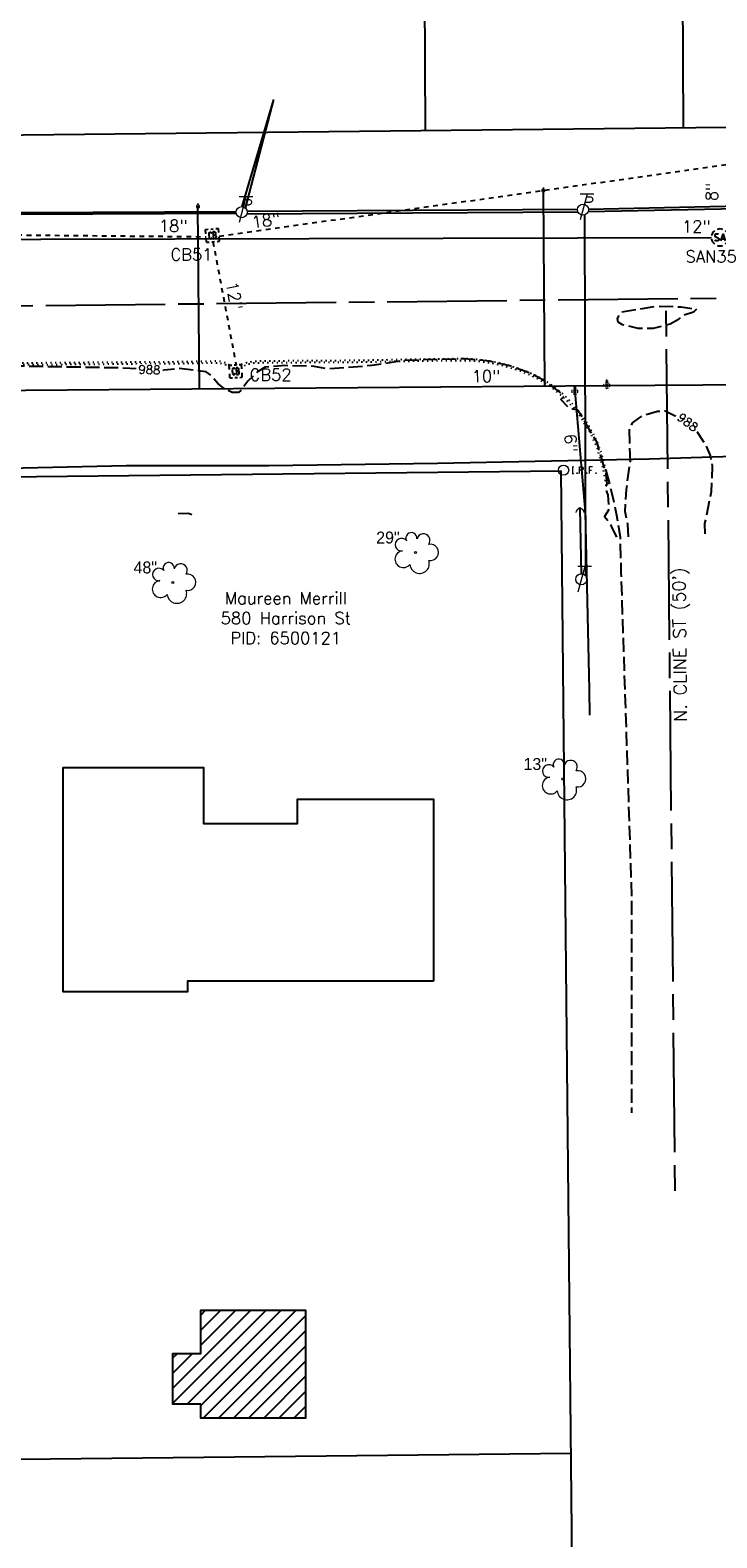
# Model space of a CAD drawing. Extents: x 2300122 to 2305194, y 360020 to 364238.
# Tile 78 of 93: x 2303640 to 2303800, y 361962 to 362315. Entities that reach past the tile are written whole.
import ezdxf
from ezdxf.enums import TextEntityAlignment as Align

# ---------------------------------------------------------------- set-up
doc = ezdxf.new("R2010")
doc.units = 0
doc.header["$LTSCALE"] = 20
doc.header["$MEASUREMENT"] = 0
doc.set_wipeout_variables(frame=1)
for name, pattern in [('CL', [2, 0.3, -0.15, 1.4, -0.15]), ('foctvex', [0]), ('gasex', [0]), ('OhDOT_USTN1', [0.055, 0.014, -0.041]), ('OhDOT_USTN2', [0.11, 0.069, -0.041]), ('OhDOT_USTN3', [0.22, 0.165, -0.055]), ('OhDOT_USTN5', [0.11, 0.055, -0.055]), ('ohelecex', [0]), ('ohteleex', [0]), ('rowex', [0]), ('sanex', [0]), ('waterex', [0])]:
    doc.linetypes.add(name, pattern=pattern)
for name, color, linetype in [('BD_X_Building', 231, 'Continuous'), ('DR_X_Cells', 151, 'OhDOT_USTN2'), ('DR_X_Storm_Sewer', 151, 'OhDOT_USTN5'), ('DR_X_Text', 7, 'Continuous'), ('DT_X_Contour_Minor', 136, 'OhDOT_USTN3'), ('DT_X_Contour_Text', 7, 'Continuous'), ('DV_X_Property_Line', 7, 'Continuous'), ('PV_X_Curb', 120, 'OhDOT_USTN1'), ('PV_X_EOP', 7, 'OhDOT_USTN3'), ('RW_X_CL', 6, 'CL'), ('RW_X_Fee_RW', 6, 'rowex'), ('RW_X_Text', 7, 'Continuous'), ('SV_X_Mon_Cells_Found', 7, 'Continuous'), ('SV_X_Text_Name', 7, 'Continuous'), ('UT_X_Electric_Cells', 1, 'Continuous'), ('UT_X_Gas', 2, 'gasex'), ('UT_X_Misc_Cells', 7, 'Continuous'), ('UT_X_Overhead_Electric', 1, 'ohelecex'), ('UT_X_Overhead_Telecom', 30, 'ohteleex'), ('UT_X_Sanitary_Cells', 3, 'Continuous'), ('UT_X_Sanitary_Line', 3, 'sanex'), ('UT_X_Sanitary_Text', 7, 'Continuous'), ('UT_X_Telecom_Cells', 30, 'Continuous'), ('UT_X_Water', 133, 'waterex'), ('UT_X_Water_Cells', 133, 'Continuous'), ('UT_X_Water_Text', 7, 'Continuous'), ('VG_X_Cells', 3, 'Continuous'), ('VG_X_Text', 7, 'Continuous')]:
    doc.layers.add(name, color=color, linetype=linetype)
doc.styles.add('Simplex Normal (0.14)', font='Simplex.shx')
doc.styles.add('Straight Normal (0.14) Font 30', font='font30.shx', dxfattribs={"height": 0.14})

# ---------------------------------------------------------------- blocks, each defined once
blk = doc.blocks.new('smh')
at = {"linetype": 'Continuous', "flags": 128}
for points in [[(-0.33, 0.69), (-0.36, 0.71), (-0.4, 0.74), (-0.51, 0.78), (-0.65, 0.8), (-0.75, 0.8), (-0.79, 0.8), (-0.95, 0.76), (-1.09, 0.69), (-1.18, 0.59), (-1.2, 0.49), (-1.2, 0.41), (-1.18, 0.31), (-1.08, 0.22), (-0.38, -0.16), (-0.32, -0.21), (-0.29, -0.26), (-0.27, -0.33), (-0.27, -0.41), (-0.28, -0.48), (-0.29, -0.53), (-0.32, -0.6), (-0.34, -0.65), (-0.37, -0.69), (-0.41, -0.72), (-0.45, -0.75), (-0.5, -0.77), (-0.53, -0.79), (-0.65, -0.8), (-0.82, -0.8), (-0.94, -0.77), (-1.1, -0.69), (-1.2, -0.61)], [(0.21, -0.8), (0.71, 0.8), (1.2, -0.8)], [(1.08, -0.42), (0.34, -0.42)]]:
    blk.add_lwpolyline(points, dxfattribs=at)
at = {"linetype": 'Continuous'}
for start, end in [(130.0806, 170.0721), (70.0577, 110.1061), (10.0169, 50.0392), (190.0169, 230.0392), (250.0577, 290.0473), (310.0114, 350.0264)]:
    blk.add_arc((0, 0), 2, start, end, dxfattribs=at)
blk = doc.blocks.new('ODOT SANITARY MANHOLE')
blk.add_blockref('smh', (0, 0))
blk = doc.blocks.new('GCB-X')
at = {"layer": 'DR_X_Cells', "color": 121, "linetype": 'Continuous'}
for p, q in [((-0.0625, 0.0375), (-0.0375, 0.0375)), ((-0.0625, 0.0125), (-0.0625, 0.0375)), ((-0.0125, 0.0375), (0.0125, 0.0375)), ((0.0227, 0.0195), (0.0067, 0.0195)), ((0.0067, 0.0195), (0.0067, -0.0205)), ((0.0067, 0.0013), (0.0243, 0.0013)), ((0.0375, 0.0375), (0.0625, 0.0375)), ((0.0625, 0.0125), (0.0625, 0.0375)), ((-0.0625, -0.0375), (-0.0625, -0.0125)), ((-0.0625, -0.0375), (-0.0375, -0.0375)), ((-0.0125, -0.0375), (0.0125, -0.0375)), ((0.0067, -0.0205), (0.0243, -0.0205)), ((0.0375, -0.0375), (0.0625, -0.0375)), ((0.0625, -0.0375), (0.0625, -0.0125))]:
    blk.add_line(p, q, dxfattribs=at)
at = {"layer": 'DR_X_Cells', "color": 121, "linetype": 'Continuous', "extrusion": (0, 0, -1)}
for centre, radius, start, end in [((-0.014, 0), 0.0458, 344.81071, 15.18929), ((0.0184, 0.0074), 0.0127, 21.56032, 158.43968), ((-0.0198, 0.0101), 0.00986, 106.99872, 243.17932), ((-0.0199, -0.0096), 0.0117, 112.0547, 247.9453)]:
    blk.add_arc(centre, radius, start, end, dxfattribs=at)
at = {"layer": 'DR_X_Cells', "color": 121, "linetype": 'Continuous'}
blk.add_arc((-0.0184, -0.0073), 0.0127, 201.56032, 338.43968, dxfattribs=at)
blk = doc.blocks.new('ODOT STORM CATCH BASIN SQUARE')
blk.add_blockref('GCB-X', (0, 0))
blk = doc.blocks.new('TREE')
at = {"layer": 'VG_X_Cells', "color": 3, "linetype": 'Continuous', "lineweight": 0}
blk.add_circle((0, 0), 0.012, dxfattribs=at)
for centre, radius, start, end in [((-0.049, 0.168), 0.0658, 354.0047, 205.9741), ((0.091, 0.141), 0.0776, 323.83, 165.0376), ((-0.143, -0.077), 0.0987, 96.1722, 320.5737), ((-0.165, 0.093), 0.0735, 39.0625, 279.5412), ((0.173, 0.002), 0.0957, 259.1453, 101.4596), ((0.047, -0.13), 0.114, 184.9476, 19.4572)]:
    blk.add_arc(centre, radius, start, end, dxfattribs=at)
blk = doc.blocks.new('WSS')
at = {"layer": 'Defpoints', "color": 133, "linetype": 'Continuous', "lineweight": 30}
blk.add_point((0, 0), dxfattribs=at)
at = {"layer": 'UT_X_Water_Cells', "color": 133, "linetype": 'Continuous', "lineweight": 0}
for p, q in [((0.032, 0.106), (-0.032, 0.106)), ((0, 0.074), (0, 0.138)), ((0.02, 0.008), (0.055, -0.01))]:
    blk.add_line(p, q, dxfattribs=at)
at = {"layer": 'UT_X_Water_Cells', "color": 133, "linetype": 'Continuous', "lineweight": 0, "flags": 128}
for points in [[(-0.059, 0.045), (-0.074, 0.03), (-0.074, -0.03), (-0.059, -0.045)], [(-0.055, 0.035), (-0.041, -0.041), (-0.027, 0.035), (-0.013, -0.041), (0.001, 0.035)], [(0.045, 0.059), (0.03, 0.074), (-0.03, 0.074), (-0.045, 0.059)], [(0.059, -0.045), (0.074, -0.03), (0.074, 0.03), (0.059, 0.045)], [(-0.045, -0.059), (-0.03, -0.074), (0.03, -0.074), (0.045, -0.059)]]:
    blk.add_lwpolyline(points, dxfattribs=at)
at = {"layer": 'UT_X_Water_Cells', "color": 133, "linetype": 'Continuous', "lineweight": 0, "extrusion": (0, 0, -1)}
for centre, radius, start, end in [((-0.028, 0.02), 0.0135, 303.63245, 53.74127), ((-0.039, -0.005), 0.04, 61.34633, 118.65367), ((-0.037, -0.009), 0.0316, 235.60372, 316.33053), ((-0.044, -0.022), 0.017, 132.06416, 228.51167)]:
    blk.add_arc(centre, radius, start, end, dxfattribs=at)
blk = doc.blocks.new('WGV')
at = {"layer": 'Defpoints', "color": 133, "linetype": 'Continuous', "lineweight": 30}
blk.add_point((0, 0), dxfattribs=at)
at = {"layer": 'UT_X_Water_Cells', "color": 133, "linetype": 'Continuous', "lineweight": 0}
for p, q in [((0.032, 0.102), (-0.032, 0.102)), ((0, 0.07), (0, 0.134))]:
    blk.add_line(p, q, dxfattribs=at)
at = {"layer": 'UT_X_Water_Cells', "color": 133, "linetype": 'Continuous', "lineweight": 0, "flags": 128}
blk.add_lwpolyline([(-0.032, 0.041), (-0.016, -0.045), (0, 0.041), (0.016, -0.045), (0.032, 0.041)], dxfattribs=at)
at = {"layer": 'UT_X_Water_Cells', "color": 133, "linetype": 'Continuous', "lineweight": 0, "extrusion": (0, 0, -1)}
blk.add_arc((0, 0), 0.07, 330.0184, 29.9816, dxfattribs=at)
at = {"layer": 'UT_X_Water_Cells', "color": 133, "linetype": 'Continuous', "lineweight": 0}
for start, end in [(60.0184, 120.0157), (330.0184, 29.9816), (239.9843, 299.9816)]:
    blk.add_arc((0, 0), 0.07, start, end, dxfattribs=at)
blk = doc.blocks.new('IPF')
at = {"layer": 'SV_X_Mon_Cells_Found', "color": 7, "linetype": 'Continuous', "lineweight": 0, "flags": 128}
for points in [[(0.101, 0.04), (0.118, 0.04)], [(0.11, -0.04), (0.11, 0.04)], [(0.188, -0.04), (0.188, 0.04), (0.214, 0.04), (0.217, 0.039), (0.221, 0.038), (0.223, 0.037), (0.224, 0.036), (0.226, 0.032), (0.228, 0.029), (0.229, 0.024), (0.229, 0.017), (0.229, 0.014), (0.227, 0.01), (0.225, 0.006), (0.223, 0.004), (0.221, 0.003), (0.219, 0.002), (0.214, 0.001), (0.188, 0.001)], [(0.338, 0.04), (0.3, 0.04), (0.3, -0.04)], [(0.3, 0.001), (0.327, 0.001)], [(0.101, -0.04), (0.118, -0.04)], [(0.157, -0.029), (0.16, -0.029), (0.162, -0.031), (0.164, -0.033), (0.164, -0.036), (0.162, -0.039), (0.16, -0.04), (0.157, -0.04), (0.156, -0.039), (0.154, -0.036), (0.154, -0.033), (0.156, -0.031), (0.157, -0.029)], [(0.27, -0.029), (0.273, -0.029), (0.274, -0.031), (0.276, -0.033), (0.276, -0.036), (0.274, -0.039), (0.273, -0.04), (0.27, -0.04), (0.268, -0.039), (0.267, -0.036), (0.267, -0.033), (0.268, -0.031), (0.27, -0.029)], [(0.377, -0.029), (0.38, -0.029), (0.382, -0.031), (0.383, -0.033), (0.383, -0.036), (0.382, -0.039), (0.38, -0.04), (0.377, -0.04), (0.376, -0.039), (0.374, -0.036), (0.374, -0.033), (0.376, -0.031), (0.377, -0.029)]]:
    blk.add_lwpolyline(points, dxfattribs=at)
at = {"layer": 'SV_X_Mon_Cells_Found', "color": 7, "linetype": 'Continuous', "lineweight": 0}
blk.add_circle((0, 0), 0.06, dxfattribs=at)
blk = doc.blocks.new('DM_anno')
at = {"layer": 'UT_X_Misc_Cells', "linetype": 'foctvex', "true_color": 0xa56100}
h = blk.add_hatch(color=44, dxfattribs=at)
edge = h.paths.add_edge_path()
edge.add_arc((0, 0), 0.12, 0, 360)
at = {"layer": 'UT_X_Misc_Cells', "color": 44, "linetype": 'Continuous', "lineweight": 0, "true_color": 0xa56100}
blk.add_circle((0, 0), 0.12, dxfattribs=at)
blk.add_arc((0.48, 0), 0.48, 90, 270, dxfattribs=at)
blk = doc.blocks.new('ODOT Elec Tele Pole')
at = {"layer": 'UT_X_Electric_Cells', "linetype": 'Continuous', "lineweight": 13}
for p, q in [((0.128, 0.18), (-0.032, 0.18)), ((0.048, 0.18), (-0.032, -0.12)), ((0.023, 0.086), (0.083, 0.086)), ((0.04, 0.15), (0.083, 0.15))]:
    blk.add_line(p, q, dxfattribs=at)
at = {"layer": 'UT_X_Electric_Cells', "linetype": 'Continuous', "lineweight": 0}
blk.add_circle((0, 0), 0.065, dxfattribs=at)
at = {"layer": 'UT_X_Electric_Cells', "linetype": 'Continuous', "lineweight": 13, "extrusion": (0, 0, -1)}
blk.add_arc((-0.083, 0.118), 0.0319, 88.8767, 271.1233, dxfattribs=at)
blk = doc.blocks.new('TELP')
at = {"layer": 'UT_X_Telecom_Cells', "color": 30, "linetype": 'Continuous', "lineweight": 0}
for p, q in [((0.12, 0.15), (-0.04, 0.15)), ((0.04, 0.15), (-0.04, -0.15))]:
    blk.add_line(p, q, dxfattribs=at)
blk.add_circle((0, 0), 0.065, dxfattribs=at)

msp = doc.modelspace()

# ---------------------------------------------------------------- hatches: boundary and pattern name
at = {"layer": 'BD_X_Building'}
h = msp.add_hatch(dxfattribs=at)
h.set_pattern_fill('ANSI31', color=256, scale=20)
h.paths.add_polyline_path([(2303679.62, 361993.07), (2303673.1, 361993.07), (2303673.1, 362004.88), (2303679.62, 362004.88), (2303679.62, 362015.03), (2303704.17, 362015.03), (2303704.17, 361989.74), (2303679.62, 361989.74)])

# ---------------------------------------------------------------- linework, layer by layer
at = {"layer": 'BD_X_Building', "flags": 128}
msp.add_lwpolyline([(2303734.08, 362092.03), (2303676.51, 362092.03), (2303676.51, 362089.58), (2303647.36, 362089.58), (2303647.36, 362142.11), (2303680.29, 362142.11), (2303680.29, 362128.98), (2303702.25, 362128.98), (2303702.25, 362134.69), (2303734.08, 362134.69)], close=True, dxfattribs=at)
at = {"layer": 'BD_X_Building'}
msp.add_lwpolyline([(2303679.62, 361993.07), (2303673.1, 361993.07), (2303673.1, 362004.88), (2303679.62, 362004.88), (2303679.62, 362015.03), (2303704.17, 362015.03), (2303704.17, 361989.74), (2303679.62, 361989.74), (2303679.62, 361993.07)], close=True, dxfattribs=at)
at = {"layer": 'DR_X_Storm_Sewer', "flags": 128}
for points in [[(2303683.93, 362266.5), (2303808.26, 362284)], [(2303447.45, 362268.53), (2303680.87, 362266.34)], [(2303682.48, 362265.16), (2303687.87, 362236.37)]]:
    msp.add_lwpolyline(points, dxfattribs=at)
at = {"layer": 'DT_X_Contour_Minor', "elevation": 988, "flags": 128}
msp.add_lwpolyline([(2303791.47, 362246.97), (2303789.51, 362245.88), (2303785.56, 362244.84), (2303782.04, 362244.88), (2303778.39, 362245.72), (2303777.37, 362246.37), (2303777.18, 362247.21), (2303778.05, 362248.73), (2303786.16, 362250.08), (2303792.12, 362249.94), (2303795.69, 362249.41), (2303794.99, 362248.71), (2303792.49, 362247.87), (2303791.47, 362246.97)], close=True, dxfattribs=at)
at = {"layer": 'DT_X_Contour_Minor', "flags": 128}
for points, elevation in [([(2303777.07, 362195.99), (2303775.82, 362198.59), (2303774.19, 362200.78), (2303775.22, 362202.56), (2303775.01, 362205.85), (2303774.34, 362207.73), (2303774.81, 362208.42), (2303774.53, 362210.94), (2303772.41, 362218.18), (2303768.57, 362224.82), (2303767.72, 362225.8), (2303766.04, 362226.06), (2303763.95, 362228.25), (2303764.52, 362228.83), (2303764.49, 362229.38), (2303759.98, 362232.7), (2303756.85, 362234.36), (2303751.99, 362236.12), (2303747.21, 362237.21), (2303741.37, 362237.75), (2303727.24, 362237.38), (2303719.7, 362236.16), (2303709.48, 362235.39), (2303706.19, 362235.99), (2303699.45, 362236.16), (2303694.68, 362235.81), (2303692.94, 362234.72), (2303690.62, 362232.51), (2303689.19, 362230.47), (2303688.45, 362229.9), (2303686.98, 362229.89), (2303685.17, 362230.76), (2303683.63, 362231.94), (2303682.04, 362233.86), (2303680.86, 362234.71), (2303674.62, 362235.46), (2303670.06, 362235.04), (2303661.13, 362235.6), (2303629.42, 362236.16), (2303620.45, 362236.65), (2303613.2, 362236.44), (2303610.3, 362235.77), (2303608.35, 362234.87), (2303605.72, 362232.89), (2303602.13, 362229.44), (2303598.25, 362224.82), (2303593.93, 362218.73), (2303593.59, 362217.76), (2303596.08, 362215.76), (2303598.16, 362215.39), (2303598.86, 362214.89), (2303599.57, 362213.4), (2303597.9, 362212.83), (2303595.57, 362212.63), (2303589.64, 362210.83), (2303587.58, 362207.63), (2303585.37, 362206.69), (2303581.6, 362202.8), (2303580.59, 362202.54), (2303576.59, 362198.69)], 988), ([(2303779.78, 362196.1), (2303779.6, 362199.07), (2303778.99, 362202.02), (2303779.3, 362207.18), (2303780.21, 362213.82), (2303780, 362221.36), (2303780.7, 362222.75), (2303783.16, 362224.53), (2303786.6, 362225.49), (2303788.37, 362225.59), (2303793.78, 362222.86), (2303795.33, 362221.38), (2303797.63, 362218.01), (2303798.91, 362215.11), (2303799.37, 362212.69), (2303799.16, 362206.59), (2303797.59, 362199.19), (2303797.68, 362196.1)], 988), ([(2303677.55, 362201.22), (2303676.76, 362201.58), (2303673.3, 362201.39)], 989)]:
    msp.add_lwpolyline(points, dxfattribs=dict(at, elevation=elevation))
at = {"layer": 'DV_X_Property_Line', "flags": 128}
for points in [[(2303731.4, 362451.21), (2303732.13, 362291.22)], [(2303792.63, 362291.88), (2303791.89, 362451.87)]]:
    msp.add_lwpolyline(points, dxfattribs=at)
at = {"layer": 'DV_X_Property_Line'}
msp.add_lwpolyline([(2303615.72, 361979.94), (2303766.33, 361981.58)], dxfattribs=at)
at = {"layer": 'PV_X_Curb', "flags": 128}
for points in [[(2303686.34, 362235.53), (2303685.55, 362236.31), (2303685.33, 362236.36), (2303684.96, 362236.47), (2303684.14, 362236.7), (2303683.86, 362236.75), (2303683.73, 362236.77), (2303674.43, 362236.6), (2303629.33, 362236.25), (2303623.21, 362236.21), (2303616.37, 362236.16), (2303615.37, 362236.15), (2303614.65, 362236.13), (2303613.76, 362236.07), (2303613.1, 362236.01), (2303611.96, 362235.83), (2303611.24, 362235.65), (2303610.51, 362235.39), (2303609.98, 362235.17), (2303609.46, 362234.93), (2303609.22, 362234.8), (2303608.32, 362234.32), (2303607.73, 362233.96), (2303607.26, 362233.64), (2303606.6, 362233.14), (2303606.05, 362232.69), (2303605.3, 362232), (2303603.89, 362230.57), (2303603.32, 362230), (2303602.26, 362228.86), (2303601.44, 362227.97), (2303600.76, 362227.22), (2303600.44, 362226.84), (2303599.86, 362226.11), (2303599.62, 362225.81), (2303599.13, 362225.18), (2303598.29, 362224.09), (2303597.82, 362223.48), (2303597.1, 362222.54), (2303596.61, 362221.83), (2303596.53, 362221.74), (2303595.46, 362220.15), (2303594.39, 362218.59), (2303594.31, 362218.47), (2303593.73, 362217.57), (2303593.53, 362217.26), (2303592.94, 362216.34), (2303592.47, 362216.54), (2303593.11, 362217.53), (2303593.31, 362217.84), (2303593.89, 362218.74), (2303593.97, 362218.87), (2303595.04, 362220.43), (2303596.13, 362222.05), (2303596.21, 362222.13), (2303596.69, 362222.84), (2303597.43, 362223.79), (2303597.89, 362224.39), (2303598.73, 362225.49), (2303599.23, 362226.12), (2303599.47, 362226.43), (2303600.06, 362227.15), (2303600.38, 362227.55), (2303601.07, 362228.31), (2303601.89, 362229.2), (2303602.96, 362230.34), (2303603.53, 362230.92), (2303604.96, 362232.36), (2303605.72, 362233.07), (2303606.29, 362233.53), (2303606.97, 362234.04), (2303607.46, 362234.38), (2303608.07, 362234.76), (2303608.98, 362235.24), (2303609.24, 362235.38), (2303609.78, 362235.62), (2303610.33, 362235.85), (2303611.09, 362236.13), (2303611.86, 362236.32), (2303613.04, 362236.51), (2303613.72, 362236.56), (2303614.63, 362236.63), (2303615.36, 362236.65), (2303616.37, 362236.66), (2303623.21, 362236.71), (2303629.32, 362236.75), (2303674.42, 362237.1), (2303683.76, 362237.27), (2303683.94, 362237.24), (2303684.25, 362237.18), (2303685.1, 362236.95), (2303685.46, 362236.84), (2303685.8, 362236.76), (2303686.29, 362236.28)], [(2303689.16, 362236.45), (2303690.1, 362236.79), (2303690.43, 362236.92), (2303691.13, 362237.05), (2303692.03, 362237.21), (2303693.81, 362237.28), (2303703.81, 362237.36), (2303707.92, 362237.38), (2303712.66, 362237.4), (2303717.4, 362237.44), (2303722.14, 362237.53), (2303726.88, 362237.64), (2303728.56, 362237.66), (2303734.38, 362237.75), (2303736.85, 362237.76), (2303739.2, 362237.81), (2303740.5, 362237.82), (2303742.56, 362237.8), (2303744.86, 362237.63), (2303747.3, 362237.28), (2303749.61, 362236.83), (2303751.78, 362236.25), (2303754.6, 362235.32), (2303756.39, 362234.61), (2303757.6, 362234.1), (2303758.77, 362233.49), (2303760.16, 362232.71), (2303762.27, 362231.3), (2303763.93, 362229.95), (2303764.42, 362229.53), (2303765.23, 362228.74), (2303765.82, 362228.18), (2303767.4, 362226.39), (2303768.3, 362225.31), (2303768.87, 362224.48), (2303769.72, 362223.22), (2303770.52, 362221.92), (2303770.97, 362221.13), (2303771.35, 362220.43), (2303771.6, 362219.99), (2303771.78, 362219.6), (2303772.12, 362218.87), (2303772.62, 362217.75), (2303772.96, 362216.84), (2303773.79, 362214.24), (2303774.23, 362212.53), (2303774.71, 362210.27), (2303774.91, 362209.27), (2303775.03, 362208.34), (2303775.06, 362208.09), (2303774.57, 362208.03), (2303774.54, 362208.27), (2303774.41, 362209.19), (2303774.22, 362210.17), (2303773.74, 362212.41), (2303773.31, 362214.1), (2303772.49, 362216.67), (2303772.15, 362217.56), (2303771.67, 362218.67), (2303771.33, 362219.39), (2303771.16, 362219.76), (2303770.91, 362220.19), (2303770.53, 362220.88), (2303770.09, 362221.67), (2303769.3, 362222.95), (2303768.46, 362224.2), (2303767.9, 362225), (2303767.02, 362226.06), (2303765.46, 362227.84), (2303764.89, 362228.38), (2303764.08, 362229.16), (2303763.61, 362229.56), (2303761.97, 362230.9), (2303759.9, 362232.28), (2303758.53, 362233.05), (2303757.39, 362233.65), (2303756.2, 362234.15), (2303754.43, 362234.85), (2303751.64, 362235.77), (2303749.49, 362236.34), (2303747.22, 362236.79), (2303744.81, 362237.13), (2303742.53, 362237.3), (2303740.5, 362237.32), (2303739.21, 362237.31), (2303736.85, 362237.26), (2303734.38, 362237.25), (2303728.57, 362237.16), (2303726.88, 362237.14), (2303722.15, 362237.03), (2303717.41, 362236.94), (2303712.66, 362236.9), (2303707.92, 362236.88), (2303703.81, 362236.86), (2303693.82, 362236.78), (2303692.08, 362236.71), (2303691.22, 362236.56), (2303690.57, 362236.43), (2303690.28, 362236.32), (2303689.19, 362235.92)]]:
    msp.add_lwpolyline(points, dxfattribs=at)
at = {"layer": 'PV_X_EOP', "flags": 128}
msp.add_lwpolyline([(2303774.43, 362211.58), (2303774.49, 362211.59), (2303776.19, 362204.97), (2303776.99, 362201.13), (2303777.8, 362196.1), (2303778.01, 362187.74), (2303780.52, 362111.21), (2303780.5, 362061.2)], dxfattribs=at)
at = {"layer": 'RW_X_CL'}
msp.add_lwpolyline([(2301514.43, 362227.11), (2304426.15, 362258.77, 0.409017), (2304672.44, 362506.03), (2304681.71, 363848.88)], format="xyb", dxfattribs=at)
msp.add_lwpolyline([(2303790.71, 362043), (2303788.59, 362251.84)], dxfattribs=at)
at = {"layer": 'RW_X_Fee_RW', "flags": 128}
msp.add_lwpolyline([(2303151.02, 362284.91), (2304425.72, 362298.77, 0.409017), (2304632.44, 362506.31), (2304633.43, 362648.84)], format="xyb", dxfattribs=at)
msp.add_lwpolyline([(2303149.49, 362204.89), (2303763.99, 362211.57)], dxfattribs=at)
at = {"layer": 'RW_X_Fee_RW'}
msp.add_lwpolyline([(2303770.68, 361552.69), (2303763.99, 362211.57)], dxfattribs=at)
at = {"layer": 'UT_X_Gas', "flags": 128}
msp.add_lwpolyline([(2301772.79, 362190.87), (2301824.9, 362193.44), (2301827.13, 362193.7), (2301902.61, 362195.35), (2301921.71, 362195.72), (2302598.99, 362202.91), (2302619.1, 362201.72), (2302632.56, 362201.74), (2302643.83, 362202.49), (2302649.16, 362203.07), (2303246.6, 362209.14), (2303311.04, 362210.61), (2303395.81, 362210.42), (2303445.16, 362209.52), (2303485.35, 362210.12), (2303530.31, 362210.38), (2303554.76, 362210.36), (2303593.21, 362211.19), (2303662.11, 362212.75), (2303695.58, 362212.77), (2303735.06, 362213.36), (2303784.62, 362214.36), (2303811.68, 362215.19), (2303838.02, 362214.67), (2303875.3, 362215.43), (2303917.3, 362215.05), (2303972.58, 362215.34), (2304075.44, 362216.25), (2304104.03, 362216.67), (2304142.03, 362216.68), (2304183.96, 362217.55), (2304245.48, 362217.15), (2304287.23, 362218.16), (2304340.14, 362219.65), (2304379.55, 362220.13), (2304423.36, 362221.34), (2304467.76, 362223.97), (2304503.52, 362229.16), (2304542.51, 362233.59), (2304572.69, 362236.39), (2304602.18, 362237.84), (2304634.79, 362238.31), (2304632.96, 362260.55), (2304621.31, 362301.47), (2304615.84, 362387.06), (2304619.25, 362457.01), (2304619.37, 362523.24), (2304620.77, 362655.85), (2304621.86, 362779.83), (2304622.72, 362898.51), (2304622.9, 363003.54), (2304623.37, 363096.24), (2304624.3, 363189.54), (2304624.32, 363243.83), (2304624.97, 363348.77), (2304625.89, 363407.3), (2304626.71, 363522.37), (2304627.43, 363634.88), (2304628.03, 363752.22)], dxfattribs=at)
at = {"layer": 'UT_X_Misc_Cells', "flags": 128}
msp.add_lwpolyline([(2303768.4, 362202.72), (2303768.72, 362187.45)], dxfattribs=at)
at = {"layer": 'UT_X_Overhead_Electric', "flags": 128}
for points in [[(2303690.09, 362273.04), (2303696.73, 362298.44)], [(2303553.77, 362271.59), (2303687.92, 362272.24)], [(2303690.49, 362272.3), (2303767.82, 362272.83)], [(2303770.4, 362272.83), (2303813, 362273.7)]]:
    msp.add_lwpolyline(points, dxfattribs=at)
at = {"layer": 'UT_X_Overhead_Telecom', "flags": 128}
for points in [[(2303689.34, 362273.38), (2303696.73, 362298.44)], [(2303690.46, 362271.73), (2303767.92, 362272.18)], [(2303770.32, 362272.21), (2303813.09, 362273.13)], [(2303553.65, 362271.2), (2303687.93, 362271.84)], [(2303769.47, 362271.44), (2303769.71, 362187.03)]]:
    msp.add_lwpolyline(points, dxfattribs=at)
at = {"layer": 'UT_X_Sanitary_Line', "flags": 128}
msp.add_lwpolyline([(2303453.59, 362265.3), (2303799.2, 362266.16)], dxfattribs=at)
at = {"layer": 'UT_X_Water'}
for points in [[(2303760.21, 362231.42), (2303759.84, 362277.14)], [(2303679.3, 362230.77), (2303678.96, 362273.42)]]:
    msp.add_lwpolyline(points, dxfattribs=at)
at = {"layer": 'UT_X_Water', "flags": 128}
for points in [[(2301812.89, 362166.3), (2301835.68, 362208.87), (2301958.88, 362214.2), (2302176.71, 362217.97), (2302601.03, 362222.56), (2302960.16, 362224.56), (2302985.76, 362223.41), (2303268.27, 362227.45), (2303269.31, 362227.47), (2303774.71, 362231.54), (2303988.37, 362232.98), (2304190.92, 362235.42), (2304405.75, 362235.42), (2304686.61, 362245.13)], [(2303767.21, 362231.48), (2303767.23, 362230.12), (2303769.62, 362201.82), (2303770.58, 362160.24), (2303770.66, 362154.34)]]:
    msp.add_lwpolyline(points, dxfattribs=at)

# ---------------------------------------------------------------- block references
at = {"layer": 'DR_X_Cells', "yscale": 40, "zscale": 20}
for p, xscale, rotation in [((2303682.38, 362266.66), 24.5, 5.075881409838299), ((2303687.81, 362234.86), 23, 3.299212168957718)]:
    msp.add_blockref('ODOT STORM CATCH BASIN SQUARE', p, dxfattribs=dict(at, xscale=xscale, rotation=rotation))
at = {"layer": 'SV_X_Mon_Cells_Found', "xscale": 20, "yscale": 20, "zscale": 20}
msp.add_blockref('IPF', (2303764.58, 362211.68), dxfattribs=at)
at = {"layer": 'UT_X_Electric_Cells', "xscale": 20.00000000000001, "yscale": 20.00000000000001, "zscale": 20.00000000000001}
for p in [(2303689.21, 362272.09), (2303769.11, 362272.69)]:
    msp.add_blockref('ODOT Elec Tele Pole', p, dxfattribs=at)
at = {"layer": 'UT_X_Misc_Cells', "xscale": 2, "yscale": 2, "zscale": 2, "rotation": 271.2069221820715}
msp.add_blockref('DM_anno', (2303768.4, 362202.72), dxfattribs=at)
at = {"layer": 'UT_X_Sanitary_Cells'}
msp.add_blockref('ODOT SANITARY MANHOLE', (2303801.2, 362266.17), dxfattribs=at)
at = {"layer": 'UT_X_Telecom_Cells', "color": 30, "linetype": 'Continuous', "lineweight": 0, "xscale": 20, "yscale": 20, "zscale": 20}
msp.add_blockref('TELP', (2303768.75, 362186.15), dxfattribs=at)
at = {"layer": 'UT_X_Water_Cells', "xscale": 5, "yscale": 5, "zscale": 5}
for p in [(2303759.84, 362277.14), (2303678.96, 362273.42)]:
    msp.add_blockref('WSS', p, dxfattribs=at)
at = {"layer": 'UT_X_Water_Cells', "xscale": 10, "yscale": 10}
for p in [(2303767.23, 362230.12), (2303774.71, 362231.54)]:
    msp.add_blockref('WGV', p, dxfattribs=at)
at = {"layer": 'VG_X_Cells', "xscale": 20, "yscale": 20, "zscale": 20}
for p in [(2303729.92, 362192.4), (2303673.1, 362185.4), (2303764.42, 362139.39)]:
    msp.add_blockref('TREE', p, dxfattribs=at)

# ---------------------------------------------------------------- texts
at = {"layer": 'DR_X_Text', "char_height": 2.8, "attachment_point": 5, "style": 'Simplex Normal (0.14)'}
for s, insert, rotation in [('18"', (2303694.86, 362270.15), 8.0106), ('18"', (2303673.15, 362268.88), 359.462), ('12"', (2303687.47, 362252.51), 280.605)]:
    msp.add_mtext(s, dxfattribs=dict(at, insert=insert, rotation=rotation))
for s, insert in [('CB51', (2303677.44, 362262.18)), ('CB52', (2303695.97, 362234.04))]:
    msp.add_mtext(s, dxfattribs=dict(at, insert=insert))
at = {"layer": 'RW_X_Text', "style": 'Simplex Normal (0.14)'}
msp.add_text("N. CLINE ST (50')", height=3, rotation=90.6098, dxfattribs=at).set_placement((2303791.75, 362170.87), align=Align.MIDDLE_CENTER)
at = {"layer": 'SV_X_Text_Name', "insert": (2303699.52, 362177.06), "char_height": 2.8, "width": 77.9146, "attachment_point": 5, "style": 'Simplex Normal (0.14)'}
msp.add_mtext('\\pxqc;Maureen Merrill\\P\\pq*;580 Harrison St\\P\\pqc;PID: 6500121', dxfattribs=at)
at = {"layer": 'UT_X_Sanitary_Text', "char_height": 2.8, "attachment_point": 5, "style": 'Simplex Normal (0.14)'}
for s, insert, rotation in [('8"', (2303799.28, 362276.84), 89.2867), ('12"', (2303795.67, 362268.76), 0.1436)]:
    msp.add_mtext(s, dxfattribs=dict(at, insert=insert, rotation=rotation))
at = {"layer": 'UT_X_Sanitary_Text', "insert": (2303799.15, 362261.72), "char_height": 2.8, "attachment_point": 5, "style": 'Simplex Normal (0.14)'}
msp.add_mtext('SAN35', dxfattribs=at)
at = {"layer": 'UT_X_Water_Text', "char_height": 2.8, "attachment_point": 5, "style": 'Simplex Normal (0.14)'}
for s, insert, rotation in [('10"', (2303746.41, 362233.68), 0.4617), ('6"', (2303766.3, 362218.02), 274.8346)]:
    msp.add_mtext(s, dxfattribs=dict(at, insert=insert, rotation=rotation))
at = {"layer": 'VG_X_Text', "style": 'Straight Normal (0.14) Font 30'}
for s, p in [('29"', (2303723.44, 362195.91)), ('48"', (2303666.62, 362188.91)), ('13"', (2303757.94, 362142.9))]:
    msp.add_text(s, height=2.8, dxfattribs=at).set_placement(p, align=Align.MIDDLE_CENTER)

# ---------------------------------------------------------------- next in the draw order: wipeouts: each hides what was drawn before it
for points in [[(2303664.49, 362234.05), (2303670.63, 362233.85), (2303670.71, 362236.34), (2303664.57, 362236.55)], [(2303790.48, 362223.8), (2303795.34, 362220.05), (2303796.87, 362222.03), (2303792, 362225.78)]]:
    msp.add_wipeout(points).dxf.layer = 'DT_X_Contour_Text'

# ---------------------------------------------------------------- next in the draw order: texts
at = {"layer": 'DT_X_Contour_Text', "style": 'Simplex Normal (0.14)'}
for rotation, p in [(358.1278, (2303667.6, 362235.2)), (322.4285, (2303793.67, 362222.91))]:
    msp.add_text('988', height=2, rotation=rotation, dxfattribs=at).set_placement(p, align=Align.MIDDLE_CENTER)

doc.saveas('drawing.dxf')
